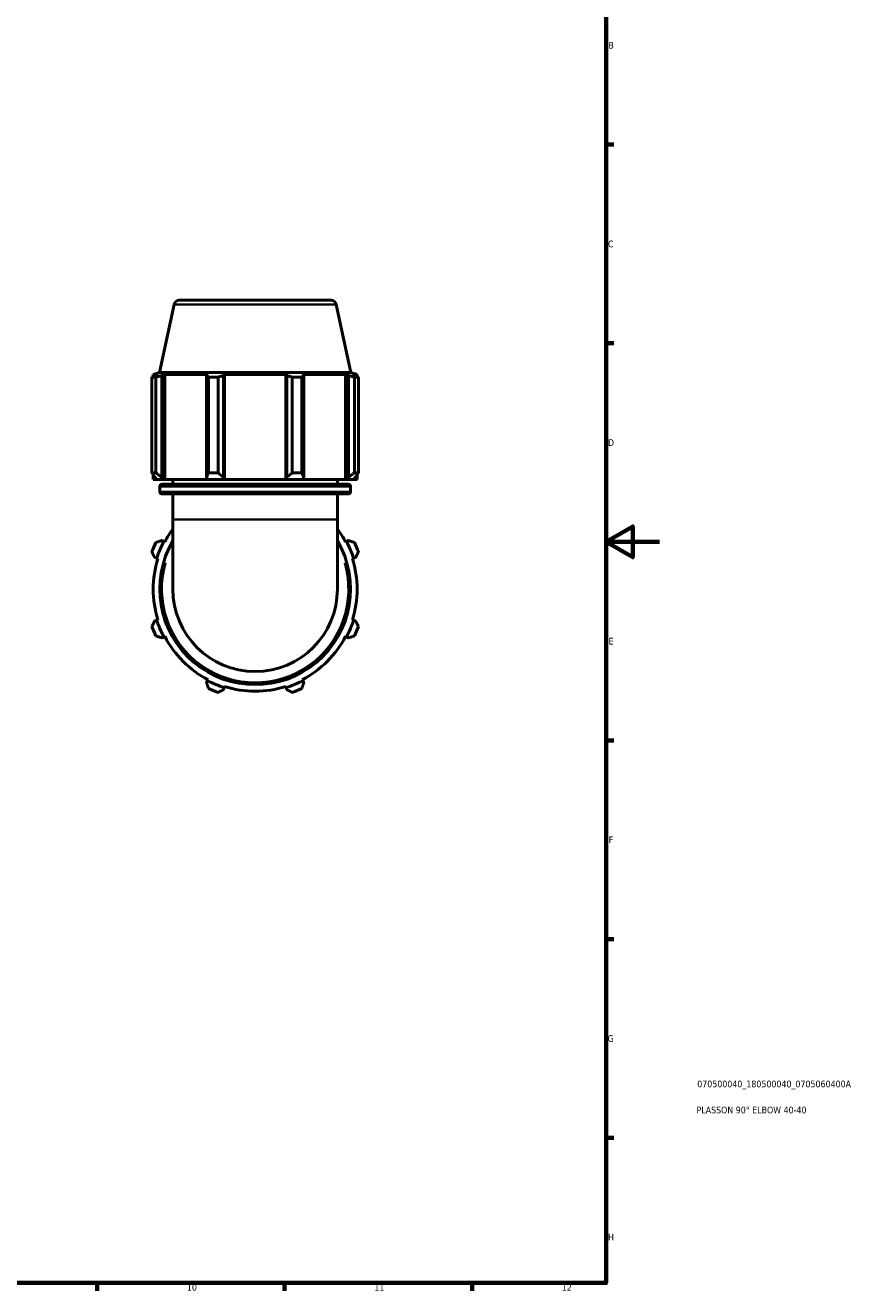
# Model space of a CAD drawing. Header units: millimetres. Extents: x 0 to 914, y 0 to 980.
# Tile 3 of 6: x 604 to 914, y 17 to 490. Entities that reach past the tile are written whole.
import ezdxf

# ---------------------------------------------------------------- set-up
doc = ezdxf.new("R2010")
doc.units = ezdxf.units.MM
for name, color, linetype, lineweight in [('Border (ISO)', 7, 'Continuous', 70), ('Title (ISO)', 7, 'Continuous', 50), ('Visible (ISO)', 7, 'Continuous', 50), ('Visible Narrow (ISO)', 7, 'Continuous', 35)]:
    doc.layers.add(name, color=color, linetype=linetype, lineweight=lineweight)
doc.styles.add('Note Text (ISO)', font='tahoma.ttf')

# ---------------------------------------------------------------- blocks, each defined once
blk = doc.blocks.new('Borders Default Border')
at = {"layer": 'Border (ISO)'}
for p, q in [((821, 445.5), (823.9, 445.5)), ((821, 371.25), (823.9, 371.25)), ((821, 222.75), (823.9, 222.75)), ((821, 148.5), (823.9, 148.5)), ((821, 74.25), (823.9, 74.25)), ((630.75, 20), (630.75, 17.1)), ((700.83, 20), (700.83, 17.1)), ((770.92, 20), (770.92, 17.1))]:
    blk.add_line(p, q, dxfattribs=at)
at = {"layer": 'Border (ISO)', "flags": 128}
for points in [[(20, 20), (20, 574), (821, 574), (821, 20), (20, 20)], [(841, 297), (821, 297), (831, 302.77), (831, 291.23), (821, 297)]]:
    blk.add_lwpolyline(points, dxfattribs=at)
at = {"layer": 'Border (ISO)', "color": 232, "true_color": 0xca0064, "char_height": 2.5, "attachment_point": 7, "style": 'Note Text (ISO)'}
for s, insert in [('B', (821.89, 481.37)), ('C', (821.73, 407.08)), ('D', (821.73, 332.88)), ('E', (821.94, 258.63)), ('F', (822, 184.38)), ('G', (821.61, 110.08)), ('H', (821.74, 35.88)), ('10', (664.29, 17.05)), ('11', (734.37, 17.1)), ('12', (804.46, 17.1))]:
    blk.add_mtext(s, dxfattribs=dict(at, insert=insert))
blk = doc.blocks.new('Title Blocks ISO')
at = {"layer": 'Title (ISO)', "color": 232, "true_color": 0xca0064, "style": 'Note Text (ISO)'}
for tag, p in [('PART_NUMBER_001', (34.08, 73.13)), ('DESCRIPTION_001', (33.84, 63.4))]:
    blk.add_attdef(tag, p, '', height=2.5, dxfattribs=at)

msp = doc.modelspace()

# ---------------------------------------------------------------- linework, layer by layer
at = {"layer": 'Visible (ISO)'}
for p, q in [((659.485, 385.722), (654.083, 360.306)), ((661.442, 387.306), (718.202, 387.306)), ((720.159, 385.722), (725.561, 360.306)), ((654.083, 360.306), (651.692, 359.529)), ((653.457, 359.529), (651.692, 359.529)), ((651.692, 358.829), (651.692, 359.529)), ((653.457, 359.529), (652.284, 359.129)), ((725.561, 360.306), (654.083, 360.306)), ((654.909, 359.129), (656, 359.529)), ((672.216, 359.529), (656, 359.529)), ((656, 320.346), (656, 359.529)), ((672.216, 359.529), (671.648, 359.129)), ((677.986, 359.129), (678.356, 359.529)), ((701.288, 359.529), (678.356, 359.529)), ((678.356, 320.346), (678.356, 359.529)), ((701.288, 359.529), (701.658, 359.129)), ((701.288, 320.346), (701.288, 359.529)), ((707.996, 359.129), (707.429, 359.529)), ((723.644, 359.529), (707.429, 359.529)), ((723.644, 359.529), (724.735, 359.129)), ((723.644, 320.346), (723.644, 359.529)), ((725.561, 360.306), (727.952, 359.529)), ((727.36, 359.129), (726.187, 359.529)), ((727.952, 359.529), (726.187, 359.529)), ((727.952, 358.829), (727.952, 359.529)), ((651.244, 322.806), (651.244, 358.597)), ((652.727, 358.597), (651.244, 358.597)), ((652.727, 358.597), (652.727, 322.806)), ((654.909, 321.166), (654.909, 359.129)), ((671.648, 359.129), (671.648, 321.166)), ((672.36, 322.806), (672.36, 358.597)), ((675.939, 358.597), (672.36, 358.597)), ((675.939, 358.597), (675.939, 322.806)), ((677.986, 321.166), (677.986, 359.129)), ((701.658, 359.129), (701.658, 321.166)), ((703.705, 322.806), (703.705, 358.597)), ((707.284, 358.597), (703.705, 358.597)), ((707.284, 358.597), (707.284, 322.806)), ((707.996, 321.166), (707.996, 359.129)), ((724.735, 359.129), (724.735, 321.166)), ((726.918, 322.806), (726.918, 358.597)), ((728.4, 358.597), (726.918, 358.597)), ((728.4, 358.597), (728.4, 322.806)), ((651.244, 322.806), (652.727, 322.806)), ((651.692, 320.346), (651.692, 322.091)), ((672.36, 322.806), (675.939, 322.806)), ((703.705, 322.806), (707.284, 322.806)), ((726.918, 322.806), (728.4, 322.806)), ((727.952, 320.346), (727.952, 322.091)), ((651.692, 320.346), (653.066, 320.346)), ((652.284, 321.166), (653.066, 320.346)), ((655.637, 320.346), (653.066, 320.346)), ((654.152, 315.746), (654.152, 317.746)), ((655.637, 320.346), (654.909, 321.166)), ((654.952, 318.546), (724.692, 318.546)), ((656, 320.346), (655.637, 320.346)), ((656, 320.346), (672.026, 320.346)), ((659.072, 318.546), (659.072, 320.346)), ((671.648, 321.166), (672.026, 320.346)), ((678.233, 320.346), (672.026, 320.346)), ((678.233, 320.346), (677.986, 321.166)), ((678.356, 320.346), (678.233, 320.346)), ((678.356, 320.346), (701.288, 320.346)), ((701.411, 320.346), (701.288, 320.346)), ((701.658, 321.166), (701.411, 320.346)), ((707.618, 320.346), (701.411, 320.346)), ((707.618, 320.346), (707.996, 321.166)), ((707.618, 320.346), (723.644, 320.346)), ((720.572, 318.546), (720.572, 320.346)), ((724.007, 320.346), (723.644, 320.346)), ((724.735, 321.166), (724.007, 320.346)), ((726.578, 320.346), (724.007, 320.346)), ((725.492, 315.746), (725.492, 317.746)), ((726.578, 320.346), (727.36, 321.166)), ((726.578, 320.346), (727.952, 320.346)), ((724.692, 314.946), (654.952, 314.946)), ((659.072, 305.306), (659.072, 314.946)), ((720.572, 305.306), (720.572, 314.946)), ((659.072, 305.306), (659.072, 279.306)), ((720.572, 279.306), (720.572, 305.306)), ((655.637, 297.102), (654.909, 297.48)), ((656, 296.912), (655.637, 297.102)), ((724.007, 297.102), (723.644, 296.912)), ((724.735, 297.48), (724.007, 297.102)), ((652.284, 291.142), (653.066, 290.895)), ((653.066, 290.895), (653.457, 290.772)), ((726.187, 290.772), (726.578, 290.895)), ((726.578, 290.895), (727.36, 291.142)), ((653.066, 267.717), (652.284, 267.47)), ((653.457, 267.84), (653.066, 267.717)), ((726.578, 267.717), (726.187, 267.84)), ((727.36, 267.47), (726.578, 267.717)), ((654.909, 261.132), (655.637, 261.51)), ((655.637, 261.51), (656, 261.7)), ((723.644, 261.7), (724.007, 261.51)), ((724.007, 261.51), (724.735, 261.132)), ((672.026, 245.121), (671.648, 244.393)), ((672.216, 245.484), (672.026, 245.121)), ((677.986, 241.768), (678.233, 242.55)), ((678.233, 242.55), (678.356, 242.941)), ((701.288, 242.941), (701.411, 242.55)), ((701.411, 242.55), (701.658, 241.768)), ((707.618, 245.121), (707.429, 245.484)), ((707.996, 244.393), (707.618, 245.121))]:
    msp.add_line(p, q, dxfattribs=at)
for centre, radius, start, end in [((661.442, 385.306), 2, 90, 168), ((718.202, 385.306), 2, 12, 90), ((654.952, 317.746), 0.8, 90, 180), ((724.692, 317.746), 0.8, 0, 90), ((654.952, 315.746), 0.8, 180, 270), ((724.692, 315.746), 0.8, 270, 0), ((689.822, 279.306), 38.13, 143.75068, 152.5), ((689.822, 279.306), 38.13, 27.5, 36.24932), ((689.822, 279.306), 41, 154.79198, 160.20802), ((689.822, 279.306), 38.54, 152.5, 162.5), ((689.822, 279.306), 35.67, 149.54969, 30.45031), ((689.822, 279.306), 38.54, 17.5, 27.5), ((689.822, 279.306), 41, 19.79198, 25.20802), ((689.822, 279.306), 38.13, 162.5, 197.5), ((689.822, 279.306), 38.13, 342.5, 17.5), ((689.822, 279.306), 30.75, 180, 0), ((689.822, 279.306), 41, 199.79198, 205.20802), ((689.822, 279.306), 38.54, 197.5, 207.5), ((689.822, 279.306), 38.54, 332.5, 342.5), ((689.822, 279.306), 41, 334.79198, 340.20802), ((689.822, 279.306), 38.13, 207.5, 242.5), ((689.822, 279.306), 38.13, 297.5, 332.5), ((689.822, 279.306), 38.54, 242.5, 252.5), ((689.822, 279.306), 41, 244.79198, 250.20802), ((689.822, 279.306), 38.13, 252.5, 287.5), ((689.822, 279.306), 38.54, 287.5, 297.5), ((689.822, 279.306), 41, 289.79198, 295.20802)]:
    msp.add_arc(centre, radius, start, end, dxfattribs=at)
for points, weights in [([(651.244, 358.597), (651.774, 358.874), (652.284, 359.129)], [1, 1.00145338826, 1.00209018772]), ([(654.909, 359.129), (653.84, 358.874), (652.727, 358.597)], [1.00209018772, 1.00145338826, 1]), ([(672.36, 358.597), (671.997, 358.874), (671.648, 359.129)], [1, 1.00145338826, 1.00209018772]), ([(677.986, 359.129), (676.984, 358.874), (675.939, 358.597)], [1.00209018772, 1.00145338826, 1]), ([(703.705, 358.597), (702.66, 358.874), (701.658, 359.129)], [1, 1.00145338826, 1.00209018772]), ([(707.996, 359.129), (707.648, 358.874), (707.284, 358.597)], [1.00209018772, 1.00145338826, 1]), ([(726.918, 358.597), (725.804, 358.874), (724.735, 359.129)], [1, 1.00145338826, 1.00209018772]), ([(727.36, 359.129), (727.87, 358.874), (728.4, 358.597)], [1.00209018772, 1.00145338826, 1]), ([(651.244, 322.806), (651.774, 321.953), (652.284, 321.166)], [1.0162705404, 1.01155705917, 1.00604350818]), ([(654.909, 321.166), (653.84, 321.953), (652.727, 322.806)], [1.00604350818, 1.01155705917, 1.0162705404]), ([(672.36, 322.806), (671.997, 321.953), (671.648, 321.166)], [1.0162705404, 1.01155705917, 1.00604350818]), ([(677.986, 321.166), (676.984, 321.953), (675.939, 322.806)], [1.00604350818, 1.01155705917, 1.0162705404]), ([(703.705, 322.806), (702.66, 321.953), (701.658, 321.166)], [1.0162705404, 1.01155705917, 1.00604350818]), ([(707.996, 321.166), (707.648, 321.953), (707.284, 322.806)], [1.00604350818, 1.01155705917, 1.0162705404]), ([(726.918, 322.806), (725.804, 321.953), (724.735, 321.166)], [1.0162705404, 1.01155705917, 1.00604350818]), ([(727.36, 321.166), (727.87, 321.953), (728.4, 322.806)], [1.00604350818, 1.01155705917, 1.0162705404]), ([(654.909, 297.48), (653.84, 297.132), (652.727, 296.768)], [1.00604350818, 1.01155705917, 1.0162705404]), ([(726.918, 296.768), (725.804, 297.132), (724.735, 297.48)], [1.0162705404, 1.01155705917, 1.00604350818]), ([(651.244, 293.189), (651.774, 292.144), (652.284, 291.142)], [1.0162705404, 1.01155705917, 1.00604350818]), ([(727.36, 291.142), (727.87, 292.144), (728.4, 293.189)], [1.00604350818, 1.01155705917, 1.0162705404]), ([(652.284, 267.47), (651.774, 266.468), (651.244, 265.423)], [1.00604350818, 1.01155705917, 1.0162705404]), ([(728.4, 265.423), (727.87, 266.468), (727.36, 267.47)], [1.0162705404, 1.01155705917, 1.00604350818]), ([(652.727, 261.844), (653.84, 261.48), (654.909, 261.132)], [1.0162705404, 1.01155705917, 1.00604350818]), ([(724.735, 261.132), (725.804, 261.48), (726.918, 261.844)], [1.00604350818, 1.01155705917, 1.0162705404]), ([(671.648, 244.393), (671.997, 243.324), (672.36, 242.211)], [1.00604350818, 1.01155705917, 1.0162705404]), ([(675.939, 240.728), (676.984, 241.258), (677.986, 241.768)], [1.0162705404, 1.01155705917, 1.00604350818]), ([(701.658, 241.768), (702.66, 241.258), (703.705, 240.728)], [1.00604350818, 1.01155705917, 1.0162705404]), ([(707.284, 242.211), (707.648, 243.324), (707.996, 244.393)], [1.0162705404, 1.01155705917, 1.00604350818])]:
    msp.add_rational_spline(points, weights, degree=2, dxfattribs=at)
at = {"layer": 'Visible Narrow (ISO)'}
for p, q in [((719.785, 385.722), (659.859, 385.722)), ((725.053, 317.746), (654.591, 317.746)), ((654.591, 315.746), (725.053, 315.746)), ((720.193, 305.306), (659.451, 305.306))]:
    msp.add_line(p, q, dxfattribs=at)
msp.add_arc((689.822, 279.306), 34.87, 163.67936, 16.32064, dxfattribs=at)

# ---------------------------------------------------------------- block references
msp.add_blockref('Borders Default Border', (0, 0))
msp.add_blockref('Title Blocks ISO', (821, 20)).add_auto_attribs({'PART_NUMBER_001': '070500040_180500040_0705060400A', 'DESCRIPTION_001': 'PLASSON 90° ELBOW 40-40'})

doc.saveas('drawing.dxf')
